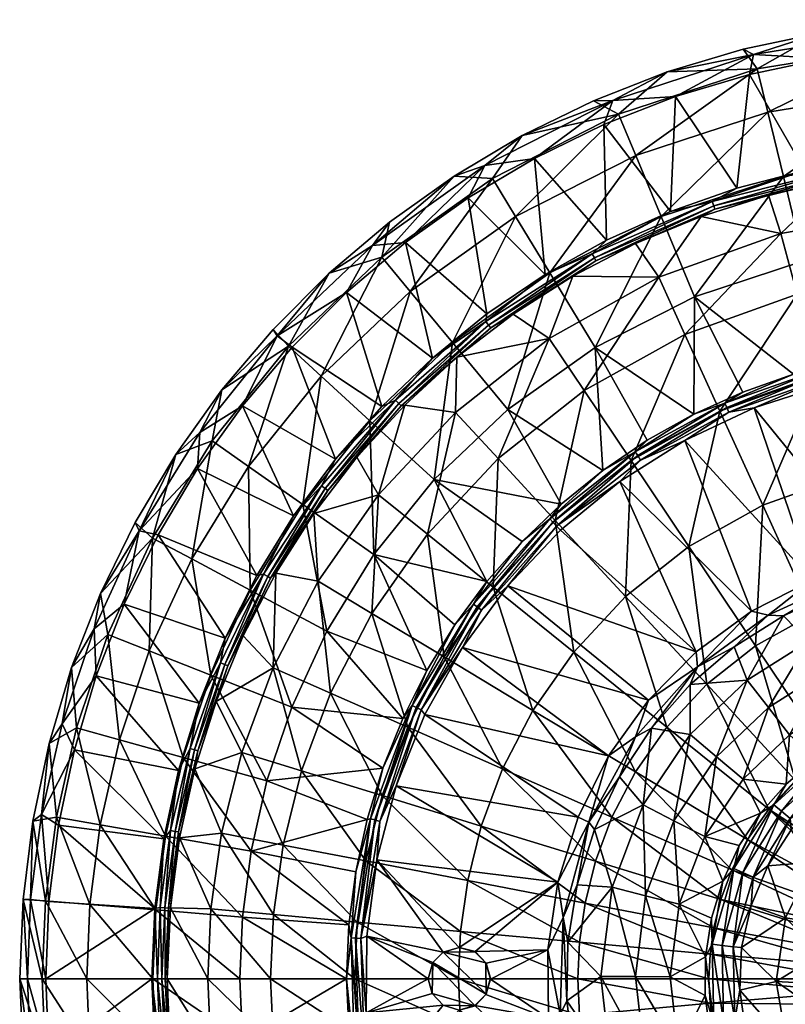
# Model space of a CAD drawing. Header units: inches. Extents: x -230 to 230, y -230 to 230.
# Tile 4 of 12: x -230 to -46, y -6 to 230. Entities that reach past the tile are written whole.
import ezdxf

# ---------------------------------------------------------------- set-up
doc = ezdxf.new("R2010")
doc.units = ezdxf.units.IN
doc.header["$MEASUREMENT"] = 0
doc.layers.add('Layer 1', color=7, linetype='Continuous')

# ---------------------------------------------------------------- blocks, each defined once
blk = doc.blocks.new('Matty tondo-R')
at = {"color": 9, "true_color": 0xc0c0c0}
mesh = blk.add_polyface(dxfattribs=at)
corners = [(0, 196.79, 3.32), (-32.57, 194.07, 3.32), (-8.39, 197.87, 3.84), (-25.15, 196.44, 3.84), (-41.7, 193.61, 3.84), (-32.39, 192.97, 2.44), (0, 195.67, 2.44), (0, 194.85, 1.29), (-32.25, 192.16, 1.29), (-33.79, 191.41), (-50.37, 187.72), (-16.97, 193.64), (-0.04, 194.39), (-37.84, 226.56, 5.26), (-19, 228.93, 5.26), (-18.2, 227.15, 9.37), (-53.92, 221.41, 9.37), (-36.82, 220.42, 10.34), (-18.48, 222.71, 10.34), (-0.03, 223.48, 10.34), (-0.03, 229.72, 5.26), (-15.8, 197.17, -173.5), (-14.13, 176.4, -230.56), (15.8, 197.17, -173.5), (-46.8, 192.19, -173.5), (-41.87, 171.94, -230.56), (-50.55, 207.58, -114.72), (-17.06, 212.96, -114.72), (-17.92, 223.59, -54.91), (17.06, 212.96, -114.72), (-53.07, 217.93, -54.91), (17.92, 223.59, -54.91), (-16.03, 183.98, -34.51), (-47.37, 178.49, -34.51), (16.03, 183.98, -34.51), (-14.72, 169.01, -68.16)]
mesh.append_faces([[corners[k] for k in face] for face in [(0, 1, 2), (3, 2, 1), (1, 4, 3), (0, 5, 1), (0, 6, 5), (6, 7, 8), (6, 8, 5), (8, 9, 10), (8, 11, 9), (7, 12, 11), (8, 7, 11), (13, 14, 15), (13, 15, 16), (15, 17, 16), (18, 17, 15), (18, 15, 19), (15, 14, 20), (21, 22, 23), (24, 25, 21), (26, 27, 28), (21, 25, 22), (24, 21, 27), (26, 24, 27), (27, 21, 29), (28, 13, 30), (26, 28, 30), (27, 31, 28), (28, 14, 13), (28, 20, 14), (9, 32, 33), (34, 35, 32), (11, 32, 9), (12, 32, 11), (2, 18, 19), (17, 18, 3), (2, 3, 18), (17, 3, 4)]], dxfattribs={"color": 9})
mesh = blk.add_polyface(dxfattribs=at)
corners = [(-41.7, 193.61, 3.84), (-32.57, 194.07, 3.32), (-63.82, 186.15, 3.32), (-57.98, 189.39, 3.84), (-73.85, 183.79, 3.84), (-63.46, 185.09, 2.44), (-92.61, 173.64, 3.32), (-63.19, 184.31, 1.29), (-91.69, 171.92, 1.29), (-32.25, 192.16, 1.29), (-32.39, 192.97, 2.44), (-92.08, 172.65, 2.44), (-82.19, 176.11), (-50.37, 187.72), (-66.51, 182.61), (-53.92, 221.41, 9.37), (-74.63, 217.22, 5.26), (-56.44, 222.65, 5.26), (-87.65, 210.35, 9.37), (-72.6, 211.33, 10.34), (-54.91, 216.61, 10.34), (-36.82, 220.42, 10.34), (-37.84, 226.56, 5.26), (-46.8, 192.19, -173.5), (-76.08, 182.59, -173.5), (-68.06, 163.35, -230.56), (-82.17, 197.21, -114.72), (-50.55, 207.58, -114.72), (-53.07, 217.93, -54.91), (-86.27, 207.05, -54.91), (-47.37, 178.49, -34.51), (-33.79, 191.41), (-89.8, 204.61, 10.34)]
mesh.append_faces([[corners[k] for k in face] for face in [(0, 1, 2), (2, 3, 0), (3, 2, 4), (2, 1, 5), (6, 4, 2), (7, 8, 5), (9, 7, 10), (2, 5, 11), (1, 10, 5), (12, 8, 7), (5, 8, 11), (13, 7, 9), (10, 7, 5), (7, 14, 12), (7, 13, 14), (15, 16, 17), (18, 16, 15), (18, 15, 19), (15, 20, 19), (20, 15, 21), (15, 17, 22), (23, 24, 25), (26, 27, 28), (24, 23, 27), (26, 24, 27), (28, 16, 29), (26, 28, 29), (28, 17, 16), (28, 22, 17), (13, 30, 14), (31, 30, 13), (0, 20, 21), (20, 3, 19), (3, 20, 0), (32, 19, 4), (3, 4, 19)]], dxfattribs={"color": 9})
mesh = blk.add_polyface(dxfattribs=at)
corners = [(-73.85, 183.79, 3.84), (-92.61, 173.64, 3.32), (-89.16, 176.87, 3.84), (-103.86, 168.66, 3.84), (-118.07, 157.43, 3.32), (-91.69, 171.92, 1.29), (-116.91, 155.88, 1.29), (-92.08, 172.65, 2.44), (-63.82, 186.15, 3.32), (-117.4, 156.54, 2.44), (-97.23, 168.27), (-111.51, 159.18), (-82.19, 176.11), (-92.31, 210.31, 5.26), (-87.65, 210.35, 9.37), (-109.37, 201.97, 5.26), (-118.34, 194.75, 9.37), (-106.41, 196.49, 10.34), (-89.8, 204.61, 10.34), (-125.67, 192.26, 5.26), (-122.26, 187.05, 10.34), (-137.31, 176.33, 10.34), (-72.6, 211.33, 10.34), (-74.63, 217.22, 5.26), (-86.27, 207.05, -54.91), (-110.94, 182.58, -114.72), (-82.17, 197.21, -114.72), (-91.89, 151.23, -230.56), (-76.08, 182.59, -173.5), (-102.72, 169.04, -173.5), (-126.08, 152.42, -173.5), (-136.17, 164.62, -114.72), (-116.48, 191.69, -54.91), (-76.67, 168.01, -34.51), (-102.88, 153.36, -34.51), (-117.79, 159.23, 3.84)]
mesh.append_faces([[corners[k] for k in face] for face in [(0, 1, 2), (3, 2, 1), (1, 4, 3), (5, 6, 7), (8, 7, 1), (1, 7, 9), (5, 10, 11), (5, 12, 10), (13, 14, 15), (14, 16, 15), (17, 16, 14), (17, 14, 18), (15, 16, 19), (16, 20, 21), (20, 16, 17), (18, 14, 22), (14, 13, 23), (24, 25, 26), (27, 28, 29), (30, 29, 25), (30, 25, 31), (29, 28, 26), (25, 29, 26), (32, 31, 25), (24, 15, 32), (25, 24, 32), (32, 15, 19), (24, 13, 15), (24, 23, 13), (10, 33, 34), (12, 33, 10), (2, 17, 18), (18, 0, 2), (17, 3, 20), (3, 17, 2), (21, 20, 35), (3, 35, 20)]], dxfattribs={"color": 9})
mesh = blk.add_polyface(dxfattribs=at)
corners = [(-130.86, 148.67, 3.84), (-118.07, 157.43, 3.32), (-139.73, 138.57, 3.32), (-143.01, 137.03, 3.84), (-138.94, 137.78, 2.44), (-138.35, 137.2, 1.29), (-117.4, 156.54, 2.44), (-137.5, 137.4), (-124.99, 148.86), (-145.25, 175.59, 9.37), (-125.67, 192.26, 5.26), (-118.34, 194.75, 9.37), (-141.14, 181.24, 5.26), (-168.01, 153.96, 9.37), (-155.63, 168.96, 5.26), (-169.04, 155.53, 5.26), (-151.41, 164.37, 10.34), (-137.31, 176.33, 10.34), (-181.31, 141.04, 5.26), (-186.55, 130.87, 9.37), (-164.45, 151.31, 10.34), (-176.39, 137.21, 10.34), (-136.17, 164.62, -114.72), (-145.83, 133.64, -173.5), (-126.08, 152.42, -173.5), (-142.97, 172.83, -54.91), (-116.48, 191.69, -54.91), (-157.51, 144.34, -114.72), (-165.37, 151.54, -54.91), (-174.9, 122.7, -114.72), (-183.62, 128.82, -54.91), (-125.34, 135.63, -34.51), (-117.79, 159.23, 3.84), (-154.11, 124.41, 3.84)]
mesh.append_faces([[corners[k] for k in face] for face in [(0, 1, 2), (3, 0, 2), (4, 2, 1), (5, 4, 6), (7, 5, 8), (9, 10, 11), (10, 9, 12), (9, 13, 14), (14, 12, 9), (15, 14, 13), (16, 9, 17), (18, 13, 19), (13, 18, 15), (20, 21, 13), (19, 13, 21), (16, 20, 13), (13, 9, 16), (9, 11, 17), (22, 23, 24), (14, 25, 12), (25, 26, 10), (23, 22, 27), (28, 29, 27), (25, 27, 22), (27, 25, 28), (26, 25, 22), (28, 15, 18), (30, 28, 18), (15, 28, 14), (28, 25, 14), (12, 25, 10), (8, 31, 7), (0, 16, 17), (17, 32, 0), (16, 3, 20), (3, 16, 0), (21, 20, 33)]], dxfattribs={"color": 9})
mesh = blk.add_polyface(dxfattribs=at)
corners = [(-41.87, 171.94, -230.56), (-44.38, 144.8, -285.31), (-31.92, 148.05, -285.31), (-68.06, 163.35, -230.56), (-56.48, 140.53, -285.31), (-68.21, 135.22, -285.31), (-91.89, 151.23, -230.56), (-79.41, 128.96, -285.31), (-76.08, 182.59, -173.5), (-46.8, 192.19, -173.5), (-38.34, 144.47, -99.73), (-51.75, 113.39, -128.08), (-62.05, 135.98, -99.73), (-70.43, 154.34, -68.16), (-94.51, 140.88, -68.16), (-76.67, 168.01, -34.51), (-43.52, 163.97, -68.16), (-47.37, 178.49, -34.51), (-83.27, 124.12, -99.73), (-66.51, 182.61), (-16.03, 183.98, -34.51), (-82.19, 176.11), (-53.79, 136.71, -288), (-36.36, 142.36, -288), (-38.85, 143.12, -287.82), (-59.87, 135.67, -287.82), (-70.43, 128.93, -288), (-80.99, 124.22, -287.82), (-39.47, 145.38, -286.4), (-60.81, 137.82, -286.4), (-60.38, 136.84, -287.27), (-81.69, 125.29, -287.27), (-39.19, 144.34, -287.27), (-82.27, 126.19, -286.4)]
mesh.append_faces([[corners[k] for k in face] for face in [(0, 1, 2), (1, 0, 3), (4, 1, 3), (4, 3, 5), (6, 5, 3), (6, 7, 5), (8, 6, 3), (9, 3, 0), (10, 11, 12), (13, 14, 15), (16, 13, 17), (12, 18, 13), (10, 12, 16), (12, 13, 16), (19, 17, 15), (17, 13, 15), (20, 16, 17), (19, 15, 21), (22, 23, 24), (25, 26, 22), (25, 22, 24), (25, 27, 26), (28, 2, 1), (5, 29, 4), (30, 27, 25), (27, 30, 31), (25, 24, 32), (25, 32, 30), (29, 31, 30), (31, 29, 33), (28, 30, 32), (28, 29, 30), (7, 33, 5), (33, 29, 5), (4, 29, 1), (29, 28, 1)]], dxfattribs={"color": 9})
mesh = blk.add_polyface(dxfattribs=at)
corners = [(-117.79, 159.23, 3.84), (-103.86, 168.66, 3.84), (-118.07, 157.43, 3.32), (-130.86, 148.67, 3.84), (-124.99, 148.86), (-116.91, 155.88, 1.29), (-111.51, 159.18), (-117.4, 156.54, 2.44), (-92.61, 173.64, 3.32), (-138.94, 137.78, 2.44), (-138.35, 137.2, 1.29), (-91.69, 171.92, 1.29), (-92.08, 172.65, 2.44), (-91.89, 151.23, -230.56), (-112.79, 136.36, -230.56), (-90.07, 121.75, -285.31), (-79.41, 128.96, -285.31), (-100.05, 113.69, -285.31), (-130.47, 119.56, -230.56), (-109.35, 104.76, -285.31), (-102.72, 169.04, -173.5), (-126.08, 152.42, -173.5), (-115.14, 124.59, -68.16), (-102.88, 153.36, -34.51), (-94.51, 140.88, -68.16), (-83.27, 124.12, -99.73), (-101.44, 109.77, -99.73), (-70.43, 154.34, -68.16), (-132.06, 106.49, -68.16), (-125.34, 135.63, -34.51), (-76.67, 168.01, -34.51), (-97.23, 168.27), (-100.19, 107.46, -288), (-85.99, 119.12, -288), (-101.17, 108.43, -287.82), (-80.99, 124.22, -287.82), (-82.27, 126.19, -286.4), (-81.69, 125.29, -287.27), (-102.04, 109.36, -287.27), (-102.77, 110.14, -286.4)]
mesh.append_faces([[corners[k] for k in face] for face in [(0, 1, 2), (2, 3, 0), (4, 5, 6), (7, 2, 8), (2, 7, 9), (7, 5, 10), (6, 5, 11), (12, 5, 7), (10, 5, 4), (13, 14, 15), (15, 16, 13), (15, 14, 17), (17, 18, 19), (18, 17, 14), (14, 20, 21), (18, 14, 21), (20, 14, 13), (22, 23, 24), (25, 26, 24), (24, 26, 22), (25, 24, 27), (28, 29, 22), (29, 4, 23), (29, 23, 22), (30, 24, 23), (4, 6, 23), (31, 23, 6), (32, 33, 34), (35, 34, 33), (16, 15, 36), (37, 34, 35), (38, 34, 37), (36, 38, 37), (38, 36, 39), (17, 39, 15), (39, 36, 15)]], dxfattribs={"color": 9})
mesh = blk.add_polyface(dxfattribs=at)
corners = [(-143.01, 137.03, 3.84), (-139.73, 138.57, 3.32), (-154.11, 124.41, 3.84), (-157.43, 118.07, 3.32), (-164.1, 110.91, 3.84), (-156.54, 117.4, 2.44), (-155.88, 116.91, 1.29), (-169.61, 95.91, 1.29), (-170.32, 96.31, 2.44), (-138.94, 137.78, 2.44), (-138.35, 137.2, 1.29), (-148.94, 124.91), (-159.27, 111.44), (-137.5, 137.4), (-186.55, 130.87, 9.37), (-201.07, 107.24, 9.37), (-192.34, 125.57, 5.26), (-202.04, 109.29, 5.26), (-181.31, 141.04, 5.26), (-187.12, 122.17, 10.34), (-196.56, 106.32, 10.34), (-176.39, 137.21, 10.34), (-197.91, 105.55, -54.91), (-183.62, 128.82, -54.91), (-144.87, 101.63, -230.56), (-145.83, 133.64, -173.5), (-161.93, 113.6, -173.5), (-126.08, 152.42, -173.5), (-130.47, 119.56, -230.56), (-157.51, 144.34, -114.72), (-174.9, 122.7, -114.72), (-188.51, 100.54, -114.72), (-165.37, 151.54, -54.91), (-143.76, 115.92, -34.51), (-125.34, 135.63, -34.51), (-132.06, 106.49, -68.16), (-164.45, 151.31, 10.34)]
mesh.append_faces([[corners[k] for k in face] for face in [(0, 1, 2), (3, 2, 1), (3, 4, 2), (5, 6, 7), (1, 5, 3), (3, 5, 8), (1, 9, 5), (9, 10, 6), (9, 6, 5), (6, 11, 12), (10, 13, 11), (6, 10, 11), (14, 15, 16), (17, 16, 15), (16, 18, 14), (19, 20, 15), (14, 19, 15), (19, 14, 21), (22, 23, 16), (24, 25, 26), (27, 25, 28), (25, 24, 28), (26, 25, 29), (26, 29, 30), (23, 31, 30), (23, 22, 31), (30, 32, 23), (17, 22, 16), (23, 18, 16), (33, 34, 35), (11, 33, 12), (33, 11, 13), (34, 33, 13), (0, 2, 36), (4, 19, 21), (21, 2, 4)]], dxfattribs={"color": 9})
mesh = blk.add_polyface(dxfattribs=at)
corners = [(-69.44, 103.51, -128.08), (-65.16, 70.51, -152.25), (-84.59, 91.54, -128.08), (-24.63, 92.8, -152.25), (-26.84, 58.81, -171.58), (-39.86, 87.34, -152.25), (-51.75, 113.39, -128.08), (-53.48, 79.73, -152.25), (-74.74, 60.26, -152.25), (-31.97, 120.47, -128.08), (-83.27, 124.12, -99.73), (-62.05, 135.98, -99.73), (-38.34, 144.47, -99.73), (-46.77, 86.94, -284.74), (-34.07, 92.66, -284.74), (-32.8, 95.13, -287.1), (-20.73, 96.54, -284.74), (-39.83, 95.49, -288), (-24.35, 100.57, -288), (-50.41, 87.08, -287.1), (-58.56, 79.48, -284.74), (-67.4, 74.71, -287.1), (-67.65, 78.29, -288), (-54.41, 88.01, -288), (-69.16, 70.45, -284.74), (-70.43, 128.93, -288), (-85.99, 119.12, -288), (-53.79, 136.71, -288), (-36.36, 142.36, -288), (-80.99, 124.22, -287.82), (-55.45, 71.54, -262.51), (-40.79, 80.8, -262.51), (-26.22, 86.63, -262.51), (-37.06, 73.41, -240.27), (-23.82, 78.7, -240.27)]
mesh.append_faces([[corners[k] for k in face] for face in [(0, 1, 2), (3, 4, 5), (0, 6, 7), (8, 2, 1), (6, 9, 5), (1, 0, 7), (7, 6, 5), (5, 9, 3), (10, 11, 0), (0, 2, 10), (0, 11, 6), (6, 12, 9), (13, 14, 15), (15, 14, 16), (17, 15, 18), (19, 13, 15), (13, 19, 20), (20, 19, 21), (22, 21, 23), (21, 24, 20), (19, 23, 21), (23, 19, 17), (19, 15, 17), (23, 25, 26), (27, 18, 28), (25, 17, 27), (18, 27, 17), (17, 25, 23), (23, 26, 22), (26, 25, 29), (20, 30, 13), (31, 14, 13), (30, 31, 13), (32, 14, 31), (33, 32, 31), (33, 34, 32)]], dxfattribs={"color": 9})
mesh = blk.add_polyface(dxfattribs=at)
corners = [(-171.3, 96.86, 3.32), (-172.92, 96.57, 3.84), (-164.1, 110.91, 3.84), (-157.43, 118.07, 3.32), (-180.48, 81.57, 3.84), (-181.65, 75.69, 3.32), (-186.74, 65.98, 3.84), (-180.62, 75.26, 2.44), (-170.32, 96.31, 2.44), (-187.84, 54.79, 2.44), (-179.86, 74.94, 1.29), (-187.05, 54.56, 1.29), (-169.61, 95.91, 1.29), (-156.54, 117.4, 2.44), (-176.19, 82.11), (-182.67, 66.42), (-168.37, 97.14), (-159.27, 111.44), (-183.95, 72.72, -173.5), (-190.58, 52.96, -173.5), (-170.5, 47.38, -230.56), (-164.57, 65.05, -230.56), (-174.53, 93.08, -173.5), (-161.93, 113.6, -173.5), (-156.14, 83.28, -230.56), (-188.51, 100.54, -114.72), (-174.9, 122.7, -114.72), (-158.22, 95.25, -34.51), (-169, 74.46, -34.51), (-162.18, 49.77, -68.16), (-155.25, 68.4, -68.16), (-176.55, 54.18, -34.51), (-187.75, 50.27), (-187.12, 122.17, 10.34), (-196.56, 106.32, 10.34)]
mesh.append_faces([[corners[k] for k in face] for face in [(0, 1, 2), (2, 3, 0), (1, 0, 4), (5, 4, 0), (5, 6, 4), (0, 7, 5), (8, 0, 3), (5, 7, 9), (0, 8, 7), (7, 10, 11), (11, 9, 7), (8, 12, 10), (10, 7, 8), (13, 12, 8), (10, 14, 15), (11, 10, 15), (12, 16, 14), (10, 12, 14), (17, 16, 12), (18, 19, 20), (21, 22, 18), (23, 22, 24), (18, 20, 21), (21, 24, 22), (18, 22, 25), (22, 23, 26), (22, 26, 25), (27, 28, 16), (29, 28, 30), (28, 29, 31), (15, 31, 32), (14, 28, 15), (28, 31, 15), (28, 14, 16), (1, 33, 2), (1, 4, 34)]], dxfattribs={"color": 9})
mesh = blk.add_polyface(dxfattribs=at)
corners = [(-117.82, 95.13, -285.31), (-109.35, 104.76, -285.31), (-130.47, 119.56, -230.56), (-87.86, 38.71, -152.25), (-114.06, 50.25, -128.08), (-106.78, 64.28, -128.08), (-97.03, 78.24, -128.08), (-82.25, 49.52, -152.25), (-84.59, 91.54, -128.08), (-74.74, 60.26, -152.25), (-116.35, 93.82, -99.73), (-128.05, 77.09, -99.73), (-101.44, 109.77, -99.73), (-83.27, 124.12, -99.73), (-115.14, 124.59, -68.16), (-132.06, 106.49, -68.16), (-88.65, 53.36, -288), (-82.25, 57.96, -287.1), (-79.1, 66.69, -288), (-93.38, 37.49, -287.1), (-123.69, 79.33, -288), (-112.81, 94.14, -288), (-67.65, 78.29, -288), (-85.99, 119.12, -288), (-100.19, 107.46, -288), (-132.65, 63.25, -288), (-139.52, 46.2, -288), (-95.97, 38.68, -288), (-101.17, 108.43, -287.82), (-119.13, 88.31, -287.82), (-133.58, 64.39, -287.82), (-120.15, 89.07, -287.27), (-125.47, 84.76, -285.31), (-121.02, 89.71, -286.4), (-102.77, 110.14, -286.4), (-100.05, 113.69, -285.31), (-102.04, 109.36, -287.27), (-134.73, 64.95, -287.27)]
mesh.append_faces([[corners[k] for k in face] for face in [(0, 1, 2), (3, 4, 5), (6, 7, 5), (8, 9, 6), (3, 5, 7), (7, 6, 9), (10, 5, 11), (10, 12, 6), (4, 11, 5), (12, 13, 8), (5, 10, 6), (8, 6, 12), (12, 10, 14), (14, 10, 15), (16, 17, 18), (19, 17, 16), (20, 18, 21), (22, 23, 24), (18, 22, 21), (20, 25, 16), (25, 26, 27), (24, 21, 22), (18, 20, 16), (16, 25, 27), (28, 21, 24), (21, 28, 29), (20, 21, 29), (30, 29, 31), (32, 33, 0), (1, 34, 35), (29, 28, 36), (31, 29, 36), (33, 37, 31), (34, 31, 36), (31, 34, 33), (0, 33, 1), (33, 34, 1)]], dxfattribs={"color": 9})
mesh = blk.add_polyface(dxfattribs=at)
corners = [(-188.92, 55.1, 3.32), (-191.68, 49.9, 3.84), (-186.74, 65.98, 3.84), (-181.65, 75.69, 3.32), (-187.84, 54.79, 2.44), (-187.05, 54.56, 1.29), (-182.67, 66.42), (-187.75, 50.27), (-210.39, 92.23, 5.26), (-201.07, 107.24, 9.37), (-211.92, 83.77, 9.37), (-202.04, 109.29, 5.26), (-219.56, 61.01, 9.37), (-217.28, 74.53, 5.26), (-222.67, 56.36, 5.26), (-224.46, 39.33, 9.37), (-211.38, 72.51, 10.34), (-204.68, 89.72, 10.34), (-216.63, 54.83, 10.34), (-196.56, 106.32, 10.34), (-190.58, 52.96, -173.5), (-183.95, 72.72, -173.5), (-198.68, 78.54, -114.72), (-205.84, 57.2, -114.72), (-188.51, 100.54, -114.72), (-216.11, 60.06, -54.91), (-210.44, 36.88, -114.72), (-208.6, 82.46, -54.91), (-197.91, 105.55, -54.91), (-220.94, 38.72, -54.91), (-187.12, 122.17, 10.34), (-172.92, 96.57, 3.84), (-180.48, 81.57, 3.84)]
mesh.append_faces([[corners[k] for k in face] for face in [(0, 1, 2), (2, 3, 0), (3, 4, 0), (5, 6, 7), (8, 9, 10), (9, 8, 11), (10, 12, 13), (13, 8, 10), (14, 12, 15), (16, 10, 17), (18, 15, 12), (18, 12, 16), (12, 14, 13), (12, 10, 16), (9, 19, 17), (10, 9, 17), (20, 21, 22), (20, 22, 23), (21, 24, 22), (25, 26, 23), (27, 23, 22), (27, 25, 23), (28, 22, 24), (22, 28, 27), (25, 14, 29), (25, 13, 14), (27, 8, 13), (25, 27, 13), (28, 11, 8), (27, 28, 8), (30, 31, 19), (17, 19, 32), (2, 16, 17), (17, 32, 2), (16, 1, 18), (1, 16, 2)]], dxfattribs={"color": 9})
mesh = blk.add_polyface(dxfattribs=at)
corners = [(-169.61, 95.91, 1.29), (-155.88, 116.91, 1.29), (-159.27, 111.44), (-130.47, 119.56, -230.56), (-144.87, 101.63, -230.56), (-117.82, 95.13, -285.31), (-125.47, 84.76, -285.31), (-132.19, 73.84, -285.31), (-156.14, 83.28, -230.56), (-137.98, 62.33, -285.31), (-164.57, 65.05, -230.56), (-142.75, 50.43, -285.31), (-170.5, 47.38, -230.56), (-161.93, 113.6, -173.5), (-136.78, 60.26, -99.73), (-128.05, 77.09, -99.73), (-114.06, 50.25, -128.08), (-142.89, 43.85, -99.73), (-155.25, 68.4, -68.16), (-162.18, 49.77, -68.16), (-145.34, 87.5, -68.16), (-116.35, 93.82, -99.73), (-132.06, 106.49, -68.16), (-158.22, 95.25, -34.51), (-169, 74.46, -34.51), (-143.76, 115.92, -34.51), (-168.37, 97.14), (-123.69, 79.33, -288), (-119.13, 88.31, -287.82), (-133.58, 64.39, -287.82), (-132.65, 63.25, -288), (-139.52, 46.2, -288), (-134.73, 64.95, -287.27), (-143.42, 37.69, -287.82), (-135.7, 65.41, -286.4), (-144.66, 38.02, -287.27), (-120.15, 89.07, -287.27), (-145.69, 38.29, -286.4), (-121.02, 89.71, -286.4)]
mesh.append_faces([[corners[k] for k in face] for face in [(0, 1, 2), (3, 4, 5), (5, 4, 6), (7, 4, 8), (4, 7, 6), (9, 7, 8), (8, 10, 9), (9, 10, 11), (12, 11, 10), (13, 8, 4), (14, 15, 16), (14, 17, 18), (18, 17, 19), (15, 14, 20), (20, 14, 18), (21, 15, 22), (22, 15, 20), (18, 23, 20), (24, 23, 18), (20, 25, 22), (25, 20, 23), (2, 23, 26), (25, 23, 2), (27, 28, 29), (30, 29, 31), (29, 32, 33), (30, 27, 29), (33, 31, 29), (34, 35, 32), (32, 29, 36), (11, 37, 34), (32, 38, 34), (34, 9, 11), (34, 7, 9), (7, 34, 6), (34, 38, 6)]], dxfattribs={"color": 9})
mesh = blk.add_polyface(dxfattribs=at)
corners = [(-74.74, 60.26, -152.25), (-65.16, 70.51, -152.25), (-50.32, 40.57, -171.58), (-53.48, 79.73, -152.25), (-43.87, 47.47, -171.58), (-39.86, 87.34, -152.25), (-36.01, 53.68, -171.58), (-26.84, 58.81, -171.58), (-79.1, 66.69, -288), (-82.25, 57.96, -287.1), (-67.4, 74.71, -287.1), (-78.37, 60.02, -284.74), (-69.16, 70.45, -284.74), (-86.06, 48.38, -284.74), (-67.65, 78.29, -288), (-39.03, 52.7, -195.8), (-36.81, 52.8, -193.86), (-31.23, 57.68, -195.8), (-23.75, 59.82, -193.86), (-35.43, 50.83, -192.64), (-33.9, 48.63, -192.85), (-22.87, 57.59, -192.64), (-21.88, 55.1, -192.85), (-29.49, 49.25, -194.14), (-55.45, 71.54, -262.51), (-69.1, 58.46, -262.51), (-80.35, 41.66, -262.51), (-58.56, 79.48, -284.74), (-37.06, 73.41, -240.27), (-45.3, 58.45, -218.04), (-33.32, 66.02, -218.04), (-62.78, 53.11, -240.27), (-50.38, 64.99, -240.27), (-40.79, 80.8, -262.51), (-73, 37.85, -240.27), (-56.46, 47.76, -218.04), (-23.82, 78.7, -240.27), (-46.12, 46.63, -195.8), (-22.72, 61.54, -195.8)]
mesh.append_faces([[corners[k] for k in face] for face in [(0, 1, 2), (3, 4, 1), (3, 5, 6), (1, 4, 2), (3, 6, 4), (5, 7, 6), (8, 9, 10), (10, 11, 12), (11, 9, 13), (9, 11, 10), (10, 14, 8), (15, 16, 17), (18, 17, 16), (19, 18, 16), (19, 20, 21), (22, 20, 23), (24, 12, 25), (13, 26, 11), (25, 12, 11), (26, 25, 11), (27, 12, 24), (28, 29, 30), (31, 24, 25), (24, 32, 33), (31, 25, 34), (32, 24, 31), (32, 28, 33), (29, 32, 35), (31, 35, 32), (29, 15, 30), (29, 28, 32), (28, 30, 36), (15, 29, 37), (29, 35, 37), (17, 30, 15), (38, 30, 17)]], dxfattribs={"color": 9})
mesh = blk.add_polyface(dxfattribs=at)
corners = [(-187.84, 54.79, 2.44), (-192.46, 35.28, 2.44), (-188.92, 55.1, 3.32), (-187.05, 54.56, 1.29), (-191.65, 35.14, 1.29), (-187.75, 50.27), (-191.41, 33.71), (-142.75, 50.43, -285.31), (-170.5, 47.38, -230.56), (-146.53, 38.11, -285.31), (-174.31, 30.55, -230.56), (-149.23, 25.58, -285.31), (-150.86, 12.88, -285.31), (-176.35, 14.72, -230.56), (-194.83, 34.14, -173.5), (-190.58, 52.96, -173.5), (-197.12, 16.46, -173.5), (-181.35, 34.86, -34.51), (-183.91, 16.75, -34.51), (-166.6, 32.02, -68.16), (-148.85, 13.56, -99.73), (-168.95, 15.39, -68.16), (-142.89, 43.85, -99.73), (-146.78, 28.21, -99.73), (-162.18, 49.77, -68.16), (-176.55, 54.18, -34.51), (-193.63, 16.95), (-143.42, 37.69, -287.82), (-144.19, 28.44, -288), (-139.52, 46.2, -288), (-147.98, 9.6, -287.82), (-149.25, 9.69, -287.27), (-144.66, 38.02, -287.27), (-145.69, 38.29, -286.4), (-134.73, 64.95, -287.27), (-150.32, 9.76, -286.4), (-135.7, 65.41, -286.4)]
mesh.append_faces([[corners[k] for k in face] for face in [(0, 1, 2), (0, 3, 4), (4, 1, 0), (4, 5, 6), (3, 5, 4), (7, 8, 9), (9, 8, 10), (9, 10, 11), (12, 10, 13), (11, 10, 12), (13, 10, 14), (10, 8, 15), (16, 13, 14), (10, 15, 14), (6, 17, 18), (19, 20, 21), (18, 17, 21), (19, 21, 17), (22, 23, 24), (24, 23, 19), (19, 25, 24), (19, 23, 20), (17, 25, 19), (6, 18, 26), (5, 17, 6), (25, 17, 5), (27, 28, 29), (28, 27, 30), (31, 32, 33), (11, 33, 9), (30, 27, 32), (31, 30, 32), (27, 34, 32), (33, 11, 35), (31, 33, 35), (33, 32, 36), (33, 7, 9)]], dxfattribs={"color": 9})
mesh = blk.add_polyface(dxfattribs=at)
corners = [(-195.22, 33.49, 3.84), (-191.68, 49.9, 3.84), (-193.56, 35.49, 3.32), (-188.92, 55.1, 3.32), (-196.04, 17.08, 3.32), (-197.36, 16.82, 3.84), (-193.63, 16.95), (-194.11, 16.91, 1.29), (-191.65, 35.14, 1.29), (-192.46, 35.28, 2.44), (-194.93, 16.98, 2.44), (-191.41, 33.71), (-222.7, 18.46, 10.34), (-223.49, 0, 10.34), (-227.09, 18.96, 9.37), (-224.46, 39.33, 9.37), (-226.56, 37.77, 5.26), (-227.88, 0, 9.37), (-228.91, 18.98, 5.26), (-220.42, 36.74, 10.34), (-216.63, 54.83, 10.34), (-222.67, 56.36, 5.26), (-212.9, 17.77, -114.72), (-220.94, 38.72, -54.91), (-223.52, 18.66, -54.91), (-224.3, 0, -54.91), (-210.44, 36.88, -114.72), (-197.12, 16.46, -173.5), (-194.83, 34.14, -173.5), (-190.58, 52.96, -173.5), (-205.84, 57.2, -114.72), (-216.11, 60.06, -54.91), (-213.64, 0, -114.72)]
mesh.append_faces([[corners[k] for k in face] for face in [(0, 1, 2), (3, 2, 1), (4, 0, 2), (4, 5, 0), (6, 7, 8), (7, 9, 8), (7, 10, 9), (11, 6, 8), (2, 9, 10), (10, 4, 2), (3, 9, 2), (12, 13, 14), (15, 14, 16), (17, 18, 14), (12, 14, 15), (19, 12, 15), (14, 18, 16), (19, 15, 20), (15, 16, 21), (22, 23, 24), (25, 24, 18), (26, 22, 27), (24, 23, 16), (22, 26, 23), (28, 29, 30), (30, 26, 28), (28, 26, 27), (31, 23, 26), (32, 22, 24), (24, 16, 18), (23, 21, 16), (12, 19, 5), (19, 20, 0), (1, 0, 20), (13, 12, 5), (19, 0, 5)]], dxfattribs={"color": 9})
mesh = blk.add_polyface(dxfattribs=at)
corners = [(-116.99, -0.13, -288), (-117.95, 3.68, -288), (-118.09, 3.82, -273), (-120.72, 6.43, -273), (-120.61, 6.48, -288), (-124.42, 7.5, -273), (-124.42, 7.5, -288), (-124.64, 0, -128.08), (-148.85, 13.56, -99.73), (-124.13, 11.31, -128.08), (-96.01, 0, -152.25), (-119.15, 36.57, -128.08), (-114.06, 50.25, -128.08), (-91.78, 28.17, -152.25), (-122.4, 23.53, -128.08), (-95.61, 8.71, -152.25), (-136.78, 60.26, -99.73), (-142.89, 43.85, -99.73), (-94.28, 18.12, -152.25), (-146.78, 28.21, -99.73), (-100.84, 23.12, -288), (-139.52, 46.2, -288), (-144.19, 28.44, -288), (-128.3, 6.38, -288), (-95.97, 38.68, -288), (-103.24, 6.9, -288), (-130.8, 3.88, -288), (-146.61, 10.21, -288), (-131.92, 0, -288), (-117.95, -3.68, -273), (-128.3, 6.38, -273), (-130.8, 3.88, -273), (-131.92, 0, -273)]
mesh.append_faces([[corners[k] for k in face] for face in [(0, 1, 2), (3, 4, 5), (1, 3, 2), (4, 6, 5), (1, 4, 3), (7, 8, 9), (9, 10, 7), (11, 12, 13), (9, 14, 15), (15, 10, 9), (16, 11, 17), (11, 18, 14), (14, 9, 19), (14, 17, 11), (12, 11, 16), (9, 8, 19), (17, 14, 19), (20, 21, 22), (6, 20, 22), (22, 23, 6), (24, 21, 20), (4, 1, 25), (26, 27, 28), (26, 23, 27), (27, 23, 22), (0, 25, 1), (20, 4, 25), (4, 20, 6), (29, 30, 31), (29, 2, 30), (3, 30, 2), (3, 5, 30), (26, 31, 23), (31, 26, 32), (6, 23, 30), (31, 30, 23), (6, 30, 5)]], dxfattribs={"color": 9})
mesh = blk.add_polyface(dxfattribs=at)
corners = [(-55.38, 33.34, -171.58), (-82.25, 49.52, -152.25), (-74.74, 60.26, -152.25), (-91.78, 28.17, -152.25), (-87.86, 38.71, -152.25), (-61.79, 18.96, -171.58), (-64.37, 5.86, -171.58), (-94.28, 18.12, -152.25), (-63.48, 12.2, -171.58), (-59.15, 26.06, -171.58), (-95.61, 8.71, -152.25), (-122.4, 23.53, -128.08), (-119.15, 36.57, -128.08), (-114.06, 50.25, -128.08), (-93.38, 37.49, -287.1), (-92.03, 35.76, -284.74), (-86.06, 48.38, -284.74), (-82.25, 57.96, -287.1), (-99.54, 14.69, -287.1), (-96.16, 22.49, -284.74), (-98.39, 8.71, -284.74), (-100.84, 23.12, -288), (-103.24, 6.9, -288), (-95.97, 38.68, -288), (-88.65, 53.36, -288), (-61.33, 23.39, -195.8), (-64.03, 14.52, -195.8), (-63.82, 8.28, -193.86), (-79.79, 19.88, -240.27), (-73.95, 0.44, -218.04), (-71.76, 17.88, -218.04), (-87.82, 21.89, -262.51), (-80.35, 41.66, -262.51), (-73, 37.85, -240.27), (-69.1, 58.46, -262.51), (-82.23, 0.49, -240.27), (-65.65, 34.04, -218.04), (-62.78, 53.11, -240.27), (-65.46, 5.26, -195.8)]
mesh.append_faces([[corners[k] for k in face] for face in [(0, 1, 2), (3, 4, 5), (6, 7, 8), (4, 1, 9), (5, 8, 3), (5, 4, 9), (1, 0, 9), (7, 6, 10), (3, 8, 7), (7, 10, 11), (7, 12, 3), (3, 13, 4), (14, 15, 16), (16, 17, 14), (18, 19, 14), (15, 14, 19), (19, 18, 20), (18, 14, 21), (22, 18, 21), (14, 23, 21), (14, 24, 23), (25, 26, 27), (28, 29, 30), (19, 20, 31), (31, 32, 15), (19, 31, 15), (15, 32, 16), (28, 32, 31), (33, 34, 32), (28, 31, 35), (33, 32, 28), (36, 33, 30), (28, 30, 33), (36, 37, 33), (26, 30, 38), (25, 30, 26), (36, 30, 25)]], dxfattribs={"color": 9})
mesh = blk.add_polyface(dxfattribs=at)
corners = [(-26.43, 17.67, -185.77), (-55.38, 33.34, -171.58), (-50.32, 40.57, -171.58), (-59.15, 26.06, -171.58), (-28.01, 15.03, -185.77), (-61.79, 18.96, -171.58), (-29.35, 12.21, -185.77), (-74.74, 60.26, -152.25), (-39.7, 27.91, -201.63), (-46.3, 14.54, -201.63), (-35.94, 12.95, -206.91), (-50.54, 27.05, -194.14), (-44.93, 35.65, -194.14), (-54.54, 17.57, -194.14), (-37.83, 43.16, -194.14), (-36.81, 52.8, -193.86), (-39.03, 52.7, -195.8), (-49.06, 41.65, -193.86), (-52.25, 39.65, -195.8), (-46.12, 46.63, -195.8), (-47.24, 40.1, -192.64), (-58.68, 26.43, -193.86), (-61.33, 23.39, -195.8), (-63.82, 8.28, -193.86), (-57.35, 31.87, -195.8), (-58.79, 7.63, -192.85), (-54.05, 24.35, -192.85), (-56.49, 25.45, -192.64), (-45.19, 38.37, -192.85), (-61.45, 7.98, -192.64), (-35.43, 50.83, -192.64), (-33.9, 48.63, -192.85), (-56.46, 47.76, -218.04), (-62.78, 53.11, -240.27), (-65.65, 34.04, -218.04)]
mesh.append_faces([[corners[k] for k in face] for face in [(0, 1, 2), (3, 1, 4), (5, 3, 6), (7, 2, 1), (8, 9, 10), (11, 9, 8), (8, 12, 11), (13, 9, 11), (12, 8, 14), (15, 16, 17), (18, 17, 19), (16, 19, 17), (15, 17, 20), (21, 17, 18), (21, 22, 23), (24, 21, 18), (22, 21, 24), (25, 26, 27), (27, 17, 21), (28, 20, 26), (27, 21, 29), (20, 17, 27), (20, 30, 15), (26, 25, 13), (26, 11, 28), (26, 20, 27), (20, 28, 30), (11, 26, 13), (12, 28, 11), (14, 28, 12), (14, 31, 28), (32, 33, 34), (32, 34, 18), (24, 34, 22), (24, 18, 34), (19, 32, 18)]], dxfattribs={"color": 9})
mesh = blk.add_polyface(dxfattribs=at)
corners = [(-23.69, 12.63, -189.42), (-26.43, 17.67, -185.77), (-24.54, 20.19, -185.77), (-29.59, 15.78, -226.53), (-23.52, 18.77, -228), (-23.13, 24.28, -226.53), (-27.08, 13.12, -228), (-27.33, 21.7, -223), (-31.5, 15.05, -223), (-21.83, 27.22, -223), (-20.13, 24.57, -185.77), (-36.01, 53.68, -171.58), (-17.61, 26.4, -185.77), (-43.87, 47.47, -171.58), (-22.42, 22.5, -185.77), (-50.32, 40.57, -171.58), (-55.38, 33.34, -171.58), (-28.01, 15.03, -185.77), (-29.35, 12.21, -185.77), (-59.15, 26.06, -171.58), (-26.84, 58.81, -171.58), (-14.9, 27.99, -185.77), (-32.04, 14, -211.59), (-27.44, 21.72, -211.59), (-21.02, 28.05, -211.59), (-28.61, 25.25, -206.91), (-31.53, 17.15, -208.74), (-23.47, 27.16, -208.74), (-23.31, 30.19, -206.91), (-32.83, 19.46, -206.91), (-35.94, 12.95, -206.91), (-30.2, 37.98, -201.63), (-39.7, 27.91, -201.63), (-37.83, 43.16, -194.14), (-19.6, 44.4, -201.63), (-29.49, 49.25, -194.14), (-20.25, 53.71, -194.14), (-33.9, 48.63, -192.85), (-35.43, 50.83, -192.64), (-45.19, 38.37, -192.85)]
mesh.append_faces([[corners[k] for k in face] for face in [(0, 1, 2), (3, 4, 5), (6, 4, 3), (3, 5, 7), (3, 7, 8), (5, 9, 7), (10, 11, 12), (11, 10, 13), (13, 14, 15), (10, 14, 13), (14, 2, 15), (1, 15, 2), (16, 1, 17), (18, 19, 17), (20, 21, 11), (22, 8, 23), (23, 8, 7), (24, 23, 9), (7, 9, 23), (25, 26, 27), (27, 28, 25), (29, 30, 26), (25, 29, 26), (23, 26, 22), (27, 23, 24), (27, 26, 23), (25, 31, 32), (30, 29, 32), (25, 28, 31), (33, 32, 31), (28, 34, 31), (32, 29, 25), (31, 35, 33), (34, 36, 35), (31, 34, 35), (37, 38, 39), (35, 37, 33)]], dxfattribs={"color": 9})
mesh = blk.add_polyface(dxfattribs=at)
corners = [(-176.35, 14.72, -230.56), (-151.41, 0, -285.31), (-150.86, 12.88, -285.31), (-197.8, 0, -173.5), (-176.96, 0, -230.56), (-197.12, 16.46, -173.5), (-183.91, -16.75, -34.51), (-194.39, 0), (-184.67, 0, -34.51), (-148.85, -13.56, -99.73), (-168.95, -15.39, -68.16), (-169.65, 0, -68.16), (-149.47, 0, -99.73), (-146.78, -28.21, -99.73), (-193.69, -16.77), (-168.95, 15.39, -68.16), (-183.91, 16.75, -34.51), (-193.63, 16.95), (-124.64, 0, -128.08), (-148.85, 13.56, -99.73), (-146.75, -8.19, -288), (-131.92, 0, -288), (-146.61, 10.21, -288), (-147.98, 9.6, -287.82), (-144.19, 28.44, -288), (-147.16, -18.33, -287.82), (-144.6, -26.43, -288), (-149.04, -26.49, -285.31), (-149.49, -18.62, -286.4), (-150.8, -13.33, -285.31), (-150.32, 9.76, -286.4), (-149.25, 9.69, -287.27), (-148.42, -18.48, -287.27), (-149.23, 25.58, -285.31), (-176.35, -14.72, -230.56), (-174.31, -30.55, -230.56), (-197.12, -16.46, -173.5)]
mesh.append_faces([[corners[k] for k in face] for face in [(0, 1, 2), (3, 4, 5), (4, 1, 0), (4, 0, 5), (6, 7, 8), (9, 10, 11), (10, 6, 8), (8, 11, 10), (11, 12, 9), (10, 9, 13), (14, 7, 6), (15, 12, 11), (16, 8, 17), (18, 12, 19), (15, 19, 12), (11, 8, 16), (15, 11, 16), (20, 21, 22), (20, 22, 23), (23, 22, 24), (23, 25, 20), (20, 25, 26), (27, 28, 29), (1, 30, 2), (31, 25, 23), (32, 25, 31), (30, 32, 31), (32, 30, 28), (29, 28, 1), (28, 30, 1), (2, 30, 33), (1, 34, 29), (34, 35, 29), (1, 4, 34), (34, 4, 3), (3, 36, 34)]], dxfattribs={"color": 9})
mesh = blk.add_polyface(dxfattribs=at)
corners = [(-32.72, 7.36, -226.53), (-34.07, 7.79, -223), (-33.53, 0, -226.54), (-30, 0, -228), (-35, 0, -223), (-31.5, 15.05, -223), (-31.71, 0, -185.77), (-31.52, -3.15, -185.77), (-64.64, 0, -171.58), (-61.79, 18.96, -171.58), (-29.35, 12.21, -185.77), (-30.42, 9.23, -185.77), (-63.48, 12.2, -171.58), (-31.15, 6.25, -185.77), (-31.58, 3.17, -185.77), (-64.37, 5.86, -171.58), (-34.55, 5.41, -211.59), (-32.04, 14, -211.59), (-34.81, -3.52, -211.59), (-35.94, 12.95, -206.91), (-35.65, 4.17, -208.74), (-31.53, 17.15, -208.74), (-37.77, 5.93, -206.91), (-38.22, -1.23, -206.91), (-34.68, -9.24, -208.74), (-46.3, 14.54, -201.63), (-48.52, -0.65, -201.63), (-56.82, 7.5, -194.14), (-57.24, -2.77, -194.14), (-54.54, 17.57, -194.14), (-61.45, 7.98, -192.64), (-58.68, 26.43, -193.86), (-63.82, 8.28, -193.86), (-61.11, -10.26, -192.64), (-58.79, 7.63, -192.85), (-58.46, -9.82, -192.85), (-56.49, 25.45, -192.64)]
mesh.append_faces([[corners[k] for k in face] for face in [(0, 1, 2), (0, 2, 3), (2, 1, 4), (0, 5, 1), (6, 7, 8), (9, 10, 11), (12, 9, 13), (13, 14, 12), (15, 6, 8), (15, 12, 14), (14, 6, 15), (11, 13, 9), (4, 1, 16), (17, 16, 1), (16, 18, 4), (17, 1, 5), (19, 20, 21), (20, 19, 22), (23, 24, 20), (23, 20, 22), (16, 21, 20), (20, 18, 16), (17, 21, 16), (19, 25, 22), (26, 23, 22), (25, 26, 22), (26, 27, 28), (25, 29, 27), (26, 25, 27), (30, 31, 32), (30, 32, 33), (34, 30, 35), (34, 36, 30), (27, 34, 28), (34, 35, 28), (27, 29, 34)]], dxfattribs={"color": 9})
mesh = blk.add_polyface(dxfattribs=at)
corners = [(-96.01, 0, -152.25), (-64.37, -5.86, -171.58), (-95.61, -8.71, -152.25), (-64.64, 0, -171.58), (-63.48, -12.2, -171.58), (-94.28, -18.12, -152.25), (-124.13, -11.31, -128.08), (-61.79, -18.96, -171.58), (-95.61, 8.71, -152.25), (-64.37, 5.86, -171.58), (-99.54, 14.69, -287.1), (-100.25, -8.6, -287.1), (-98.65, -5.27, -284.74), (-98.39, 8.71, -284.74), (-95.87, -30.55, -287.1), (-96.93, -19.09, -284.74), (-103.04, -9.51, -288), (-100.25, -25.57, -288), (-103.24, 6.9, -288), (-63.47, -10.66, -193.86), (-65.53, -4.03, -195.8), (-64.3, -13.28, -195.8), (-65.46, 5.26, -195.8), (-63.82, 8.28, -193.86), (-61.79, -22.27, -195.8), (-61.11, -10.26, -192.64), (-64.03, 14.52, -195.8), (-90.51, 0.54, -262.51), (-87.82, 21.89, -262.51), (-88.13, -20.61, -262.51), (-82.23, 0.49, -240.27), (-72.01, -16.84, -218.04), (-73.95, 0.44, -218.04), (-80.07, -18.73, -240.27), (-71.76, 17.88, -218.04), (-79.79, 19.88, -240.27)]
mesh.append_faces([[corners[k] for k in face] for face in [(0, 1, 2), (3, 1, 0), (2, 4, 5), (2, 5, 6), (5, 4, 7), (2, 1, 4), (3, 8, 9), (3, 0, 8), (10, 11, 12), (12, 13, 10), (14, 15, 11), (12, 11, 15), (11, 16, 17), (16, 11, 18), (11, 10, 18), (19, 20, 21), (22, 19, 23), (20, 19, 22), (24, 19, 21), (23, 19, 25), (22, 23, 26), (13, 27, 28), (27, 12, 29), (30, 31, 32), (13, 12, 27), (12, 15, 29), (33, 27, 29), (30, 28, 27), (30, 27, 33), (32, 31, 20), (33, 31, 30), (32, 22, 34), (32, 35, 30), (21, 31, 24), (31, 21, 20), (22, 32, 20)]], dxfattribs={"color": 9})
mesh = blk.add_polyface(dxfattribs=at)
corners = [(-197.36, 16.82, 3.84), (-196.04, 17.08, 3.32), (-196.72, 0, 3.27), (-195.67, 0, 2.44), (-198.05, 0, 3.84), (-194.39, 0), (-194.11, 16.91, 1.29), (-193.63, 16.95), (-194.89, 0, 1.35), (-194.93, 16.98, 2.44), (-197.35, -16.37, 3.84), (-222.74, -18.47, 10.34), (-223.49, 0, 10.34), (-227.88, 0, 9.37), (-227.09, 18.96, 9.37), (-229.72, 0, 5.26), (-228.91, 18.98, 5.26), (-224.3, 0, -54.91), (-213.64, 0, -114.72), (-197.8, 0, -173.5), (-212.9, 17.77, -114.72), (-197.12, 16.46, -173.5), (-223.52, 18.66, -54.91), (-184.67, 0, -34.51), (-223.52, -18.66, -54.91), (-212.9, -17.77, -114.72), (-197.12, -16.46, -173.5), (-228.91, -18.98, 5.26), (-227.09, -18.96, 9.37), (-196.04, -17.08, 3.32), (-194.11, -16.91, 1.29), (-194.93, -16.98, 2.44), (-193.69, -16.77)]
mesh.append_faces([[corners[k] for k in face] for face in [(0, 1, 2), (2, 1, 3), (2, 4, 0), (5, 6, 7), (8, 3, 9), (1, 9, 3), (6, 8, 9), (8, 6, 5), (4, 10, 11), (4, 11, 12), (13, 14, 12), (13, 15, 16), (17, 16, 15), (18, 19, 20), (21, 20, 19), (17, 18, 22), (23, 5, 7), (17, 24, 25), (15, 24, 17), (18, 17, 25), (26, 19, 18), (25, 26, 18), (15, 27, 24), (13, 11, 28), (15, 13, 28), (27, 15, 28), (12, 11, 13), (4, 12, 0), (29, 10, 4), (30, 3, 8), (30, 31, 3), (4, 2, 29), (5, 32, 8), (31, 29, 2), (8, 32, 30), (3, 31, 2)]], dxfattribs={"color": 9})
mesh = blk.add_polyface(dxfattribs=at)
corners = [(-31.05, -6.2, -185.77), (-64.37, -5.86, -171.58), (-31.52, -3.15, -185.77), (-27.94, -14.82, -185.77), (-59.15, -26.06, -171.58), (-29.26, -12.04, -185.77), (-30.3, -9.17, -185.77), (-61.79, -18.96, -171.58), (-63.48, -12.2, -171.58), (-64.64, 0, -171.58), (-35, 0, -223), (-32.71, -7.36, -226.54), (-33.53, 0, -226.54), (-34.3, -7.29, -223), (-32.07, -14.25, -223), (-29.09, -7.27, -228), (-34.81, -3.52, -211.59), (-32.71, -12.3, -211.59), (-29.46, -20.49, -208.74), (-34.68, -9.24, -208.74), (-35.07, -15.26, -206.91), (-37.29, -8.46, -206.91), (-38.22, -1.23, -206.91), (-31.59, -21.61, -206.91), (-35.65, 4.17, -208.74), (-45.99, -15.49, -201.63), (-48.52, -0.65, -201.63), (-39.61, -28.04, -201.63), (-52.55, -22.76, -194.14), (-55.81, -12.96, -194.14), (-57.24, -2.77, -194.14), (-63.47, -10.66, -193.86), (-61.79, -22.27, -195.8), (-57.93, -28.04, -193.86), (-53.36, -25.83, -192.85), (-58.46, -9.82, -192.85), (-61.11, -10.26, -192.64), (-55.77, -26.99, -192.64), (-61.45, 7.98, -192.64)]
mesh.append_faces([[corners[k] for k in face] for face in [(0, 1, 2), (3, 4, 5), (6, 5, 7), (1, 0, 8), (7, 8, 6), (7, 5, 4), (8, 0, 6), (2, 1, 9), (10, 11, 12), (13, 14, 11), (13, 11, 10), (11, 15, 12), (13, 16, 17), (16, 13, 10), (14, 13, 17), (18, 17, 19), (20, 19, 21), (21, 19, 22), (18, 19, 20), (23, 18, 20), (16, 19, 17), (24, 19, 16), (25, 21, 26), (22, 26, 21), (20, 25, 27), (25, 20, 21), (28, 25, 29), (25, 26, 30), (30, 29, 25), (31, 32, 33), (34, 35, 36), (36, 31, 37), (34, 28, 35), (36, 35, 38), (29, 35, 28), (30, 35, 29)]], dxfattribs={"color": 9})
mesh = blk.add_polyface(dxfattribs=at)
corners = [(-117.95, -3.68, -273), (-120.61, -6.48, -273), (-120.72, -6.43, -288), (-118.09, -3.82, -288), (-116.99, 0.13, -273), (-124.42, -7.5, -288), (-124.42, -7.5, -273), (-116.99, -0.13, -288), (-118.09, 3.82, -273), (-149.47, 0, -99.73), (-124.13, -11.31, -128.08), (-148.85, -13.56, -99.73), (-124.64, 0, -128.08), (-96.01, 0, -152.25), (-95.61, -8.71, -152.25), (-122.4, -23.53, -128.08), (-94.28, -18.12, -152.25), (-144.6, -26.43, -288), (-128.3, -6.38, -288), (-146.75, -8.19, -288), (-100.25, -25.57, -288), (-103.04, -9.51, -288), (-130.94, -3.54, -288), (-131.92, 0, -288), (-103.24, 6.9, -288), (-130.94, -3.54, -273), (-130.8, 3.88, -273), (-131.92, 0, -273), (-128.3, -6.38, -273), (-130.8, 3.88, -288)]
mesh.append_faces([[corners[k] for k in face] for face in [(0, 1, 2), (3, 4, 0), (5, 1, 6), (1, 5, 2), (3, 7, 4), (3, 0, 2), (7, 8, 4), (9, 10, 11), (12, 13, 14), (15, 10, 16), (12, 10, 9), (14, 10, 12), (11, 10, 15), (17, 18, 19), (20, 21, 2), (7, 3, 21), (19, 22, 23), (19, 18, 22), (5, 18, 17), (2, 5, 20), (20, 5, 17), (3, 2, 21), (24, 7, 21), (25, 1, 26), (8, 0, 4), (25, 26, 27), (28, 1, 25), (6, 1, 28), (1, 0, 26), (27, 29, 23), (25, 27, 23), (22, 28, 25), (25, 23, 22), (28, 18, 6), (18, 28, 22), (18, 5, 6)]], dxfattribs={"color": 9})

msp = doc.modelspace()

# ---------------------------------------------------------------- block references
at = {"layer": 'Layer 1'}
msp.add_blockref('Matty tondo-R', (0, 0), dxfattribs=at)

doc.saveas('drawing.dxf')
